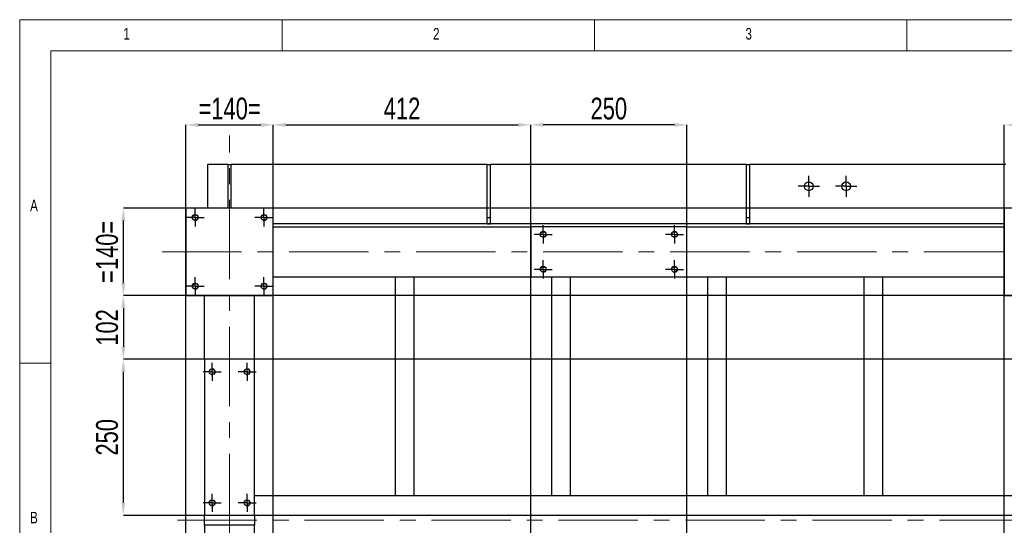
# Model space of a CAD drawing. Header units: millimetres. Extents: x 5 to 589, y 5 to 415.
# Tile 4 of 15: x 5 to 163, y 334 to 415. Entities that reach past the tile are written whole.
import ezdxf

# ---------------------------------------------------------------- set-up
doc = ezdxf.new("R2010")
doc.units = ezdxf.units.MM
doc.header["$PDSIZE"] = -1
doc.linetypes.add('CENTERX2', pattern=[20.32, 12.7, -2.54, 2.54, -2.54])
for name, color, linetype in [('COTES', 1, 'Continuous'), ('NOTES', 6, 'Continuous'), ('TRAIT-FINS', 9, 'Continuous'), ('TRAIT-MIXTES', 3, 'CENTERX2')]:
    doc.layers.add(name, color=color, linetype=linetype)
doc.layers.add('TRAIT-FORT', color=4, linetype='Continuous', lineweight=25)
doc.styles.add('SLDTEXTSTYLE0', font='TXT', dxfattribs={"width": 0.75})
doc.dimstyles.new('SLDDIMSTYLE1', dxfattribs={"dimtxt": 3.5, "dimasz": 2, "dimexe": 0, "dimexo": 0.0625, "dimgap": 0.875, "dimtad": 1, "dimlfac": 10, "dimrnd": 1e-09, "dimzin": 12, "dimdsep": 46, "dimtxsty": 'SLDTEXTSTYLE0', "dimsah": 1, "dimcen": 0.09, "dimadec": 0, "dimazin": 3, "dimtfac": 1, "dimtofl": 0, "dimtmove": 0, "dimatfit": 3, "dimfxl": 1, "dimfrac": 2, "dimtolj": 1, "dimtzin": 12, "dimarcsym": 0})

# ---------------------------------------------------------------- blocks, each defined once
blk = doc.blocks.new('_D_72')
at = {"layer": 'COTES', "color": 0, "lineweight": -2, "transparency": 16777216}
for p, q in [((294.53, 384.81), (21.59, 384.81)), ((21.59, 372.81), (21.59, 382.81)), ((294.53, 370.81), (21.59, 370.81))]:
    blk.add_line(p, q, dxfattribs=at)
at = {"layer": 'COTES', "color": 0, "transparency": 16777216}
for points in [[(21.26, 382.81), (21.93, 382.81), (21.59, 384.81)], [(21.26, 372.81), (21.93, 372.81), (21.59, 370.81)]]:
    blk.add_solid(points, dxfattribs=at)
at = {"layer": 'Defpoints', "color": 0, "transparency": 16777216}
for p in [(21.59, 384.81), (294.59, 384.81), (294.59, 370.81)]:
    blk.add_point(p, dxfattribs=at)
at = {"layer": 'COTES', "color": 0, "transparency": 16777216, "insert": (17.22, 377.81), "char_height": 3.5, "attachment_point": 2, "rotation": 90, "style": 'SLDTEXTSTYLE0'}
blk.add_mtext('\\A1;=140=', dxfattribs=at)
blk = doc.blocks.new('_D_73')
at = {"layer": 'COTES', "color": 0, "lineweight": -2, "transparency": 16777216}
for p, q in [((291.53, 360.61), (21.59, 360.61)), ((21.59, 337.61), (21.59, 358.61)), ((291.53, 335.61), (21.59, 335.61))]:
    blk.add_line(p, q, dxfattribs=at)
at = {"layer": 'COTES', "color": 0, "transparency": 16777216}
for points in [[(21.26, 358.61), (21.93, 358.61), (21.59, 360.61)], [(21.26, 337.61), (21.93, 337.61), (21.59, 335.61)]]:
    blk.add_solid(points, dxfattribs=at)
at = {"layer": 'Defpoints', "color": 0, "transparency": 16777216}
for p in [(21.59, 360.61), (291.59, 360.61), (291.59, 335.61)]:
    blk.add_point(p, dxfattribs=at)
at = {"layer": 'COTES', "color": 0, "transparency": 16777216, "insert": (17.22, 348.11), "char_height": 3.5, "attachment_point": 2, "rotation": 90, "style": 'SLDTEXTSTYLE0'}
blk.add_mtext('\\A1;250', dxfattribs=at)
blk = doc.blocks.new('_D_76')
at = {"layer": 'COTES', "color": 0, "lineweight": -2, "transparency": 16777216}
for p, q in [((31.59, 284.87), (31.59, 398.15)), ((33.59, 398.15), (43.59, 398.15)), ((45.59, 284.87), (45.59, 398.15))]:
    blk.add_line(p, q, dxfattribs=at)
at = {"layer": 'COTES', "color": 0, "transparency": 16777216}
for points in [[(33.59, 398.48), (33.59, 397.81), (31.59, 398.15)], [(43.59, 398.48), (43.59, 397.81), (45.59, 398.15)]]:
    blk.add_solid(points, dxfattribs=at)
at = {"layer": 'Defpoints', "color": 0, "transparency": 16777216}
for p in [(45.59, 398.15), (31.59, 284.81), (45.59, 284.81)]:
    blk.add_point(p, dxfattribs=at)
at = {"layer": 'COTES', "color": 0, "transparency": 16777216, "insert": (38.59, 402.52), "char_height": 3.5, "attachment_point": 2, "style": 'SLDTEXTSTYLE0'}
blk.add_mtext('\\A1;=140=', dxfattribs=at)
blk = doc.blocks.new('_D_77')
at = {"layer": 'COTES', "color": 0, "lineweight": -2, "transparency": 16777216}
for p, q in [((86.79, 295.87), (86.79, 398.15)), ((109.79, 398.15), (88.79, 398.15)), ((111.79, 295.87), (111.79, 398.15))]:
    blk.add_line(p, q, dxfattribs=at)
at = {"layer": 'COTES', "color": 0, "transparency": 16777216}
for points in [[(88.79, 398.48), (88.79, 397.81), (86.79, 398.15)], [(109.79, 398.48), (109.79, 397.81), (111.79, 398.15)]]:
    blk.add_solid(points, dxfattribs=at)
at = {"layer": 'Defpoints', "color": 0, "transparency": 16777216}
for p in [(86.79, 398.15), (86.79, 295.81), (111.79, 295.81)]:
    blk.add_point(p, dxfattribs=at)
at = {"layer": 'COTES', "color": 0, "transparency": 16777216, "insert": (99.29, 402.52), "char_height": 3.5, "attachment_point": 2, "style": 'SLDTEXTSTYLE0'}
blk.add_mtext('\\A1;250', dxfattribs=at)
blk = doc.blocks.new('_D_82')
at = {"layer": 'COTES', "color": 0, "lineweight": -2, "transparency": 16777216}
for p, q in [((31.53, 370.81), (21.59, 370.81)), ((21.59, 368.81), (21.59, 362.61)), ((34.53, 360.61), (21.59, 360.61))]:
    blk.add_line(p, q, dxfattribs=at)
at = {"layer": 'COTES', "color": 0, "transparency": 16777216}
for points in [[(21.26, 368.81), (21.93, 368.81), (21.59, 370.81)], [(21.26, 362.61), (21.93, 362.61), (21.59, 360.61)]]:
    blk.add_solid(points, dxfattribs=at)
at = {"layer": 'Defpoints', "color": 0, "transparency": 16777216}
for p in [(31.59, 370.81), (21.59, 360.61), (34.59, 360.61)]:
    blk.add_point(p, dxfattribs=at)
at = {"layer": 'COTES', "color": 0, "transparency": 16777216, "insert": (17.22, 365.71), "char_height": 3.5, "attachment_point": 2, "rotation": 90, "style": 'SLDTEXTSTYLE0'}
blk.add_mtext('\\A1;102', dxfattribs=at)
blk = doc.blocks.new('_D_84')
at = {"layer": 'COTES', "color": 0, "lineweight": -2, "transparency": 16777216}
for p, q in [((45.59, 384.87), (45.59, 398.15)), ((47.59, 398.15), (84.79, 398.15)), ((86.79, 381.87), (86.79, 398.15))]:
    blk.add_line(p, q, dxfattribs=at)
at = {"layer": 'COTES', "color": 0, "transparency": 16777216}
for points in [[(47.59, 398.48), (47.59, 397.81), (45.59, 398.15)], [(84.79, 398.48), (84.79, 397.81), (86.79, 398.15)]]:
    blk.add_solid(points, dxfattribs=at)
at = {"layer": 'Defpoints', "color": 0, "transparency": 16777216}
for p in [(86.79, 398.15), (45.59, 384.81), (86.79, 381.81)]:
    blk.add_point(p, dxfattribs=at)
at = {"layer": 'COTES', "color": 0, "transparency": 16777216, "insert": (66.19, 402.52), "char_height": 3.5, "attachment_point": 2, "style": 'SLDTEXTSTYLE0'}
blk.add_mtext('\\A1;412', dxfattribs=at)
blk = doc.blocks.new('_D_85')
at = {"layer": 'COTES', "color": 0, "lineweight": -2, "transparency": 16777216}
for p, q in [((162.59, 298.87), (162.59, 398.15)), ((174.59, 398.15), (164.59, 398.15)), ((176.59, 298.87), (176.59, 398.15))]:
    blk.add_line(p, q, dxfattribs=at)
at = {"layer": 'COTES', "color": 0, "transparency": 16777216}
for points in [[(164.59, 398.48), (164.59, 397.81), (162.59, 398.15)], [(174.59, 398.48), (174.59, 397.81), (176.59, 398.15)]]:
    blk.add_solid(points, dxfattribs=at)
at = {"layer": 'Defpoints', "color": 0, "transparency": 16777216}
for p in [(162.59, 398.15), (162.59, 298.81), (176.59, 298.81)]:
    blk.add_point(p, dxfattribs=at)
at = {"layer": 'COTES', "color": 0, "transparency": 16777216, "insert": (169.59, 402.52), "char_height": 3.5, "attachment_point": 2, "style": 'SLDTEXTSTYLE0'}
blk.add_mtext('\\A1;=140=', dxfattribs=at)
blk = doc.blocks.new('SW_CENTERMARKSYMBOL_44')
at = {"layer": 'TRAIT-MIXTES', "color": 0}
for p, q in [((-1, 0), (-1.45, 0)), ((0, 0), (-1, 0)), ((0, 1), (0, 1.45)), ((0, 0), (0, 1)), ((0, 0), (0, -1)), ((0, 0), (1, 0)), ((1, 0), (1.45, 0)), ((0, -1), (0, -1.45))]:
    blk.add_line(p, q, dxfattribs=at)
blk = doc.blocks.new('SW_CENTERMARKSYMBOL_45')
at = {"layer": 'TRAIT-MIXTES', "color": 0}
for p, q in [((-1, 0), (-1.45, 0)), ((0, 0), (-1, 0)), ((0, 1), (0, 1.45)), ((0, 0), (0, 1)), ((0, 0), (0, -1)), ((0, 0), (1, 0)), ((1, 0), (1.45, 0)), ((0, -1), (0, -1.45))]:
    blk.add_line(p, q, dxfattribs=at)
blk = doc.blocks.new('SW_CENTERMARKSYMBOL_46')
at = {"layer": 'TRAIT-MIXTES', "color": 0}
for p, q in [((-1, 0), (-1.45, 0)), ((0, 0), (-1, 0)), ((0, 1), (0, 1.45)), ((0, 0), (0, 1)), ((0, 0), (0, -1)), ((0, 0), (1, 0)), ((1, 0), (1.45, 0)), ((0, -1), (0, -1.45))]:
    blk.add_line(p, q, dxfattribs=at)
blk = doc.blocks.new('SW_CENTERMARKSYMBOL_47')
at = {"layer": 'TRAIT-MIXTES', "color": 0}
for p, q in [((-1, 0), (-1.45, 0)), ((0, 0), (-1, 0)), ((0, 1), (0, 1.45)), ((0, 0), (0, 1)), ((0, 0), (0, -1)), ((0, 0), (1, 0)), ((1, 0), (1.45, 0)), ((0, -1), (0, -1.45))]:
    blk.add_line(p, q, dxfattribs=at)
blk = doc.blocks.new('SW_CENTERMARKSYMBOL_48')
at = {"layer": 'TRAIT-MIXTES', "color": 0}
for p, q in [((0, 1), (0, 1.7)), ((-1, 0), (-1.7, 0)), ((0, 0), (-1, 0)), ((0, 0), (0, 1)), ((0, 0), (0, -1)), ((0, 0), (1, 0)), ((1, 0), (1.7, 0)), ((0, -1), (0, -1.7))]:
    blk.add_line(p, q, dxfattribs=at)
blk = doc.blocks.new('SW_CENTERMARKSYMBOL_49')
at = {"layer": 'TRAIT-MIXTES', "color": 0}
for p, q in [((0, 1), (0, 1.7)), ((-1, 0), (-1.7, 0)), ((0, 0), (-1, 0)), ((0, 0), (0, 1)), ((0, 0), (0, -1)), ((0, 0), (1, 0)), ((1, 0), (1.7, 0)), ((0, -1), (0, -1.7))]:
    blk.add_line(p, q, dxfattribs=at)
blk = doc.blocks.new('SW_CENTERMARKSYMBOL_52')
at = {"layer": 'TRAIT-MIXTES', "color": 0}
for p, q in [((-1, 0), (-1.45, 0)), ((0, 0), (-1, 0)), ((0, 1), (0, 1.45)), ((0, 0), (0, 1)), ((0, 0), (0, -1)), ((0, 0), (1, 0)), ((1, 0), (1.45, 0)), ((0, -1), (0, -1.45))]:
    blk.add_line(p, q, dxfattribs=at)
blk = doc.blocks.new('SW_CENTERMARKSYMBOL_53')
at = {"layer": 'TRAIT-MIXTES', "color": 0}
for p, q in [((-1, 0), (-1.45, 0)), ((0, 0), (-1, 0)), ((0, 1), (0, 1.45)), ((0, 0), (0, 1)), ((0, 0), (0, -1)), ((0, 0), (1, 0)), ((1, 0), (1.45, 0)), ((0, -1), (0, -1.45))]:
    blk.add_line(p, q, dxfattribs=at)
blk = doc.blocks.new('SW_CENTERMARKSYMBOL_54')
at = {"layer": 'TRAIT-MIXTES', "color": 0}
for p, q in [((-1, 0), (-1.45, 0)), ((0, 0), (-1, 0)), ((0, 1), (0, 1.45)), ((0, 0), (0, 1)), ((0, 0), (0, -1)), ((0, 0), (1, 0)), ((1, 0), (1.45, 0)), ((0, -1), (0, -1.45))]:
    blk.add_line(p, q, dxfattribs=at)
blk = doc.blocks.new('SW_CENTERMARKSYMBOL_55')
at = {"layer": 'TRAIT-MIXTES', "color": 0}
for p, q in [((-1, 0), (-1.45, 0)), ((0, 0), (-1, 0)), ((0, 1), (0, 1.45)), ((0, 0), (0, 1)), ((0, 0), (0, -1)), ((0, 0), (1, 0)), ((1, 0), (1.45, 0)), ((0, -1), (0, -1.45))]:
    blk.add_line(p, q, dxfattribs=at)
blk = doc.blocks.new('SW_CENTERMARKSYMBOL_96')
at = {"layer": 'TRAIT-MIXTES', "color": 0}
for p, q in [((-1, 0), (-1.45, 0)), ((0, 0), (-1, 0)), ((0, 1), (0, 1.45)), ((0, 0), (0, 1)), ((0, 0), (0, -1)), ((0, 0), (1, 0)), ((1, 0), (1.45, 0)), ((0, -1), (0, -1.45))]:
    blk.add_line(p, q, dxfattribs=at)
blk = doc.blocks.new('SW_CENTERMARKSYMBOL_97')
at = {"layer": 'TRAIT-MIXTES', "color": 0}
for p, q in [((-1, 0), (-1.45, 0)), ((0, 0), (-1, 0)), ((0, 1), (0, 1.45)), ((0, 0), (0, 1)), ((0, 0), (0, -1)), ((0, 0), (1, 0)), ((1, 0), (1.45, 0)), ((0, -1), (0, -1.45))]:
    blk.add_line(p, q, dxfattribs=at)
blk = doc.blocks.new('SW_CENTERMARKSYMBOL_98')
at = {"layer": 'TRAIT-MIXTES', "color": 0}
for p, q in [((-1, 0), (-1.45, 0)), ((0, 0), (-1, 0)), ((0, 1), (0, 1.45)), ((0, 0), (0, 1)), ((0, 0), (0, -1)), ((0, 0), (1, 0)), ((1, 0), (1.45, 0)), ((0, -1), (0, -1.45))]:
    blk.add_line(p, q, dxfattribs=at)
blk = doc.blocks.new('SW_CENTERMARKSYMBOL_99')
at = {"layer": 'TRAIT-MIXTES', "color": 0}
for p, q in [((-1, 0), (-1.45, 0)), ((0, 0), (-1, 0)), ((0, 1), (0, 1.45)), ((0, 0), (0, 1)), ((0, 0), (0, -1)), ((0, 0), (1, 0)), ((1, 0), (1.45, 0)), ((0, -1), (0, -1.45))]:
    blk.add_line(p, q, dxfattribs=at)

msp = doc.modelspace()

# ---------------------------------------------------------------- linework, layer by layer
at = {"lineweight": 18}
for p, q in [((589, 415), (5, 415)), ((5, 415), (5, 5)), ((47, 410), (47, 415)), ((97, 415), (97, 410)), ((147, 410), (147, 415)), ((584, 410), (10, 410)), ((10, 410), (10, 10)), ((10, 360), (5, 360))]:
    msp.add_line(p, q, dxfattribs=at)
at = {"layer": 'TRAIT-FINS', "lineweight": 18}
for centre in [(33.0924, 383.3115), (44.0924, 383.3115), (88.7924, 380.6115), (109.7924, 380.6115), (88.7924, 375.0115), (109.7924, 375.0115), (33.0924, 372.3115), (44.0924, 372.3115), (35.7924, 358.6115), (41.3924, 358.6115), (35.7924, 337.6115), (41.3924, 337.6115)]:
    msp.add_arc(centre, 0.5, 255, 195, dxfattribs=at)
at = {"layer": 'TRAIT-FORT', "lineweight": 25}
for p, q in [((38.3424, 391.8115), (35.0924, 391.8115)), ((35.0924, 384.8115), (35.0924, 391.8115)), ((38.3424, 391.8115), (38.8424, 391.8115)), ((38.3424, 384.8115), (38.3424, 391.8115)), ((38.8424, 384.8115), (38.8424, 391.8115)), ((79.8424, 391.8115), (38.8424, 391.8115)), ((79.8424, 391.8115), (80.3424, 391.8115)), ((79.8424, 383.3115), (79.8424, 391.8115)), ((80.3424, 383.3115), (80.3424, 391.8115)), ((121.3424, 391.8115), (80.3424, 391.8115)), ((121.3424, 391.8115), (121.8424, 391.8115)), ((121.3424, 383.3115), (121.3424, 391.8115)), ((121.8424, 383.3115), (121.8424, 391.8115)), ((162.8424, 391.8115), (121.8424, 391.8115)), ((45.5924, 384.8115), (31.5924, 384.8115)), ((31.5924, 384.8115), (31.5924, 370.8115)), ((45.5924, 370.8115), (45.5924, 384.8115)), ((176.5924, 384.8115), (162.5924, 384.8115)), ((162.5924, 384.8115), (162.5924, 370.8115)), ((79.8424, 382.3115), (79.8424, 383.3115)), ((79.8424, 383.3115), (80.3424, 383.3115)), ((80.3424, 382.3115), (80.3424, 383.3115)), ((121.3424, 383.3115), (121.8424, 383.3115)), ((121.3424, 382.3115), (121.3424, 383.3115)), ((121.8424, 382.3115), (121.8424, 383.3115)), ((162.5924, 382.3115), (45.5924, 382.3115)), ((45.5924, 381.8115), (86.7924, 381.8115)), ((79.8424, 382.3115), (80.3424, 382.3115)), ((111.7924, 381.8115), (86.7924, 381.8115)), ((86.7924, 381.8115), (86.7924, 373.8115)), ((111.7924, 381.8115), (162.5924, 381.8115)), ((111.7924, 373.8115), (111.7924, 381.8115)), ((121.3424, 382.3115), (121.8424, 382.3115)), ((45.5924, 373.8115), (86.7924, 373.8115)), ((65.0924, 373.8115), (65.0924, 338.8115)), ((68.0924, 373.8115), (68.0924, 338.8115)), ((86.7924, 373.8115), (111.7924, 373.8115)), ((90.0924, 373.8115), (90.0924, 338.8115)), ((93.0924, 373.8115), (93.0924, 338.8115)), ((111.7924, 373.8115), (162.5924, 373.8115)), ((115.0924, 373.8115), (115.0924, 338.8115)), ((118.0924, 373.8115), (118.0924, 338.8115)), ((140.0924, 373.8115), (140.0924, 338.8115)), ((143.0924, 373.8115), (143.0924, 338.8115)), ((31.5924, 370.8115), (45.5924, 370.8115)), ((34.5924, 360.6115), (34.5924, 370.8115)), ((42.5924, 360.6115), (42.5924, 370.8115)), ((162.5924, 370.8115), (176.5924, 370.8115)), ((34.5924, 360.6115), (34.5924, 335.6115)), ((42.5924, 360.6115), (34.5924, 360.6115)), ((42.5924, 335.6115), (42.5924, 360.6115)), ((42.5924, 338.8115), (165.5924, 338.8115)), ((34.5924, 335.6115), (42.5924, 335.6115)), ((34.5924, 334.0115), (34.5924, 335.6115)), ((42.5924, 335.6115), (42.5924, 334.0115)), ((42.5924, 334.0115), (34.5924, 334.0115)), ((34.5924, 334.0115), (34.5924, 309.0115)), ((42.5924, 309.0115), (42.5924, 334.0115))]:
    msp.add_line(p, q, dxfattribs=at)
for centre, radius in [((131.2924, 388.3115), 0.7), ((137.2924, 388.3115), 0.7), ((33.0924, 383.3115), 0.45), ((44.0924, 383.3115), 0.45), ((88.7924, 380.6115), 0.45), ((109.7924, 380.6115), 0.45), ((88.7924, 375.0115), 0.45), ((109.7924, 375.0115), 0.45), ((33.0924, 372.3115), 0.45), ((44.0924, 372.3115), 0.45), ((35.7924, 358.6115), 0.45), ((41.3924, 358.6115), 0.45), ((35.7924, 337.6115), 0.45), ((41.3924, 337.6115), 0.45)]:
    msp.add_circle(centre, radius, dxfattribs=at)
at = {"layer": 'TRAIT-MIXTES', "lineweight": 18}
for p, q in [((38.5924, 271.8199), (38.5924, 396.4543)), ((27.8186, 377.8115), (296.608, 377.8115)), ((30.2778, 334.8115), (296.608, 334.8115))]:
    msp.add_line(p, q, dxfattribs=at)

# ---------------------------------------------------------------- block references
at = {"layer": 'TRAIT-MIXTES'}
for name, p in [('SW_CENTERMARKSYMBOL_48', (131.2924, 388.3115)), ('SW_CENTERMARKSYMBOL_49', (137.2924, 388.3115)), ('SW_CENTERMARKSYMBOL_52', (33.0924, 383.3115)), ('SW_CENTERMARKSYMBOL_55', (44.0924, 383.3115)), ('SW_CENTERMARKSYMBOL_98', (88.7924, 380.6115)), ('SW_CENTERMARKSYMBOL_96', (109.7924, 380.6115)), ('SW_CENTERMARKSYMBOL_99', (88.7924, 375.0115)), ('SW_CENTERMARKSYMBOL_97', (109.7924, 375.0115)), ('SW_CENTERMARKSYMBOL_53', (33.0924, 372.3115)), ('SW_CENTERMARKSYMBOL_54', (44.0924, 372.3115)), ('SW_CENTERMARKSYMBOL_44', (35.7924, 358.6115)), ('SW_CENTERMARKSYMBOL_45', (41.3924, 358.6115)), ('SW_CENTERMARKSYMBOL_46', (35.7924, 337.6115)), ('SW_CENTERMARKSYMBOL_47', (41.3924, 337.6115))]:
    msp.add_blockref(name, p, dxfattribs=at)

# ---------------------------------------------------------------- texts
at = {"layer": 'NOTES', "char_height": 1.8521, "attachment_point": 1, "style": 'SLDTEXTSTYLE0'}
for s, insert in [('1', (21.5833, 413.668)), ('2', (71.1667, 413.668)), ('3', (121.1667, 413.668)), ('A', (6.6667, 386.168)), ('B', (6.6667, 336.168))]:
    msp.add_mtext(s, dxfattribs=dict(at, insert=insert))

# ---------------------------------------------------------------- dimensions: what is measured, and where the dimension line sits
at = {"layer": 'COTES'}
for base, p1, p2, picture, middle in [((45.5924, 398.1479), (31.5924, 284.8115), (45.5924, 284.8115), '_D_76', (38.5924, 398.1479)), ((162.5924, 398.1479), (176.5924, 298.8115), (162.5924, 298.8115), '_D_85', (169.5924, 398.1479))]:
    dim = msp.add_linear_dim(base=base, p1=p1, p2=p2, text='=<>=', dimstyle='SLDDIMSTYLE1', dxfattribs=at)
    dim.commit()
    dim.dimension.update_dxf_attribs({"geometry": picture, "text_midpoint": middle, "dimtype": 160})
for p1, p2, picture, middle in [((45.5924, 384.8115), (86.7924, 381.8115), '_D_84', (66.1924, 398.1479)), ((111.7924, 295.8115), (86.7924, 295.8115), '_D_77', (99.2924, 398.1479))]:
    dim = msp.add_linear_dim(base=(86.7924, 398.1479), p1=p1, p2=p2, dimstyle='SLDDIMSTYLE1', dxfattribs=at)
    dim.commit()
    dim.dimension.update_dxf_attribs({"geometry": picture, "text_midpoint": middle, "dimtype": 160})
dim = msp.add_linear_dim(base=(21.5924, 384.8115), p1=(294.5924, 370.8115), p2=(294.5924, 384.8115), angle=90, text='=<>=', dimstyle='SLDDIMSTYLE1', dxfattribs=at)
dim.commit()
dim.dimension.update_dxf_attribs({"geometry": '_D_72', "text_midpoint": (21.5924, 377.8115), "dimtype": 160})
for p1, p2, picture, middle in [((31.5924, 370.8115), (34.5924, 360.6115), '_D_82', (21.5924, 365.7115)), ((291.5924, 335.6115), (291.5924, 360.6115), '_D_73', (21.5924, 348.1115))]:
    dim = msp.add_linear_dim(base=(21.5924, 360.6115), p1=p1, p2=p2, angle=90, dimstyle='SLDDIMSTYLE1', dxfattribs=at)
    dim.commit()
    dim.dimension.update_dxf_attribs({"geometry": picture, "text_midpoint": middle, "dimtype": 160})

doc.saveas('drawing.dxf')
